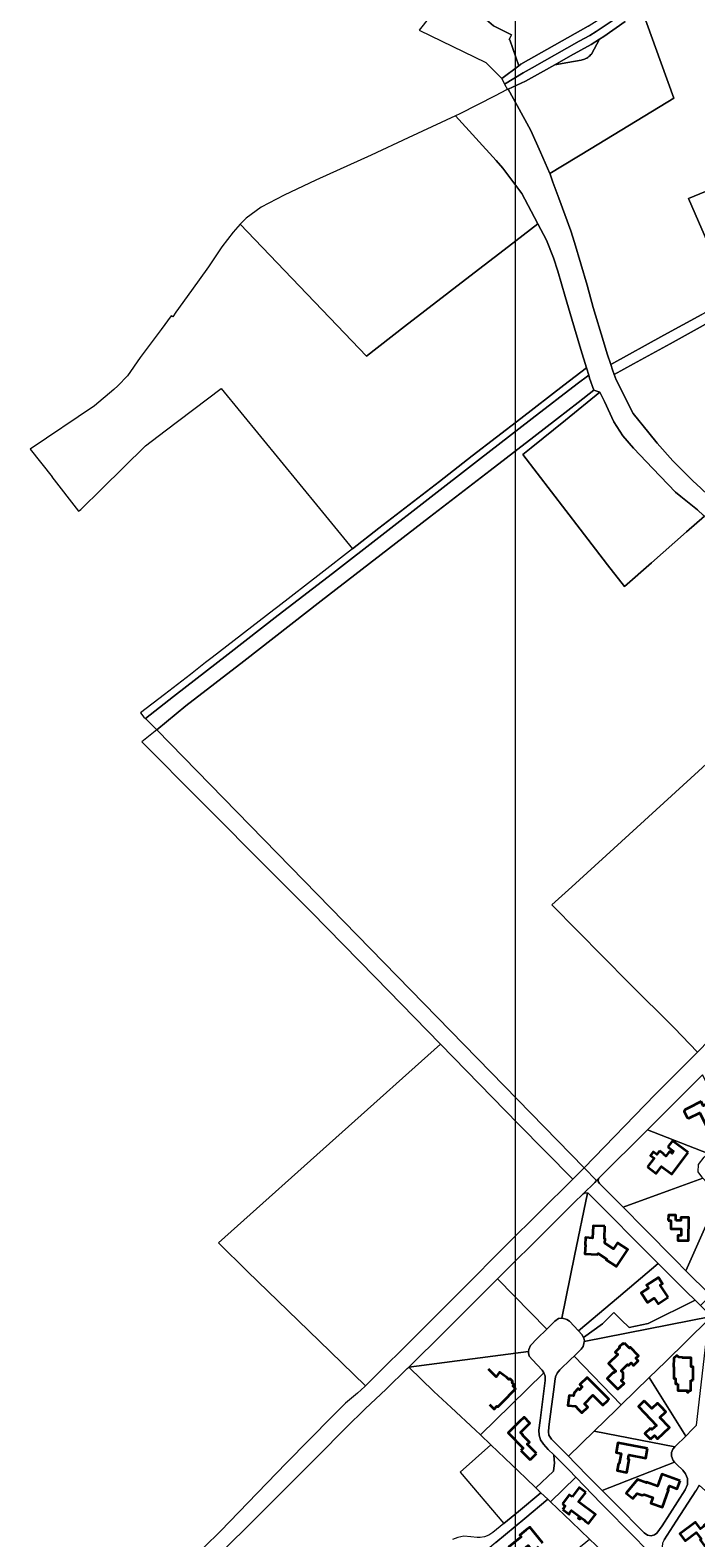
# Model space of a CAD drawing. Header units: metres. Extents: x 152747 to 157233, y 373738 to 378734.
# Tile 2 of 29: x 153253 to 153740, y 374339 to 375443. Entities that reach past the tile are written whole.
import ezdxf
from ezdxf.enums import TextEntityAlignment as Align

# ---------------------------------------------------------------- set-up
doc = ezdxf.new("R2010")
doc.units = ezdxf.units.M
for name, color, linetype, lineweight in [('B-XX-KG-GRENS_PERCEEL-GV', 150, 'Continuous', 18), ('B-XX-KG-GRENS_PERCEEL-S @ 0.001', 150, 'Continuous', 25), ('B-XX-OG-BEBOUWING-G', 7, 'Continuous', 35), ('B-XX-OG-BEBOUWING_HUISNUMMER-T18', 10, 'Continuous', 18), ('B-XX-OG-BEBOUWING_STRAATNAAM-T18', 10, 'Continuous', 18), ('X-XX-AL-DETAIL1-G', 7, 'Continuous', 18)]:
    doc.layers.add(name, color=color, linetype=linetype, lineweight=lineweight)
doc.styles.add('NLCS-ISO', font='NLCS-ISO.ttf', dxfattribs={"height": 1.8})
doc.styles.add('NLCS-ISO-M-T18', font='NLCS-ISO.ttf', dxfattribs={"height": 1.8})

# ---------------------------------------------------------------- blocks, each defined once
blk = doc.blocks.new('SKG-PERCEELNUMMER-SO')
at = {"layer": 'Defpoints'}
blk.add_point((0, 0), dxfattribs=at)
at = {"style": 'NLCS-ISO', "oblique": 10, "flags": 1}
blk.add_attdef('GEMEENTECODE', text='', height=1.8, dxfattribs=at).set_placement((0, 3), align=Align.MIDDLE_RIGHT)
at = {"style": 'NLCS-ISO', "oblique": 10}
blk.add_attdef('PERCEELNUMMER', text='', height=1.8, dxfattribs=at).set_placement((0, 0), align=Align.MIDDLE_CENTER)
at = {"style": 'NLCS-ISO', "oblique": 10, "flags": 1}
blk.add_attdef('SECTIE', text='', height=1.8, dxfattribs=at).set_placement((0, 2), align=Align.MIDDLE_LEFT)

msp = doc.modelspace()

# ---------------------------------------------------------------- linework, layer by layer
at = {"layer": 'B-XX-KG-GRENS_PERCEEL-GV'}
for points in [[(153610.234, 375416.917), (153611.656, 375418.03), (153661.028, 375445.852), (153687.677, 375462.665), (153699.237, 375469.82), (153712.923, 375476.762), (153733.584, 375485.263), (153711.319, 375608.525), (153577.23, 375609.148), (153579.177, 375589.455), (153574.146, 375588.561), (153578.688, 375536.428), (153524.828, 375521.353), (153538.976, 375498.28), (153547.852, 375486.442), (153560.862, 375473.056), (153573.276, 375462.267), (153586.609, 375455.474), (153584.931, 375452.138), (153585.003, 375452.076), (153591.677, 375446.275), (153604.994, 375439.485), (153603.304, 375436.17), (153603.569, 375435.94)], [(153597.794, 375407.527), (153610.234, 375416.917), (153603.569, 375435.94), (153603.304, 375436.17), (153604.994, 375439.485), (153591.677, 375446.275), (153585.003, 375452.076), (153584.931, 375452.138), (153573.322, 375462.227), (153573.276, 375462.267), (153560.862, 375473.056), (153537.427, 375442.963), (153586.008, 375419.408)], [(153655.844, 375421.088), (153656.724, 375421.267), (153657.589, 375421.51), (153658.433, 375421.816), (153659.252, 375422.184), (153660.042, 375422.612), (153660.798, 375423.097), (153661.516, 375423.637), (153662.192, 375424.228), (153662.823, 375424.867), (153663.404, 375425.552), (153665.459, 375429.125), (153667.445, 375432.737), (153669.361, 375436.387), (153663.23, 375432.54), (153648.018, 375424.218), (153636.614, 375417.56), (153646.218, 375419.386)], [(153563.955, 375380.284), (153529.32, 375364.229), (153502.189, 375351.542), (153461.696, 375333.097), (153438.598, 375322.209), (153421.67, 375313.368), (153410.593, 375305.447), (153406.399, 375300.872), (153438.795, 375267.009), (153477.257, 375226.786), (153498.669, 375204.422), (153526.629, 375225.948), (153574.379, 375262.917), (153602.639, 375284.634), (153624.143, 375301.278), (153619.368, 375310.397), (153612.552, 375323.505), (153598.463, 375342.1), (153593.716, 375347.685)], [(153677.542, 375198.155), (153678.778, 375194.433), (153680.086, 375190.881), (153694.214, 375198.636), (153721.008, 375213.471), (153768.969, 375239.872), (153798.822, 375256.344), (153805.32, 375259.929), (153876.819, 375289.902), (153883.146, 375292.517), (153850.667, 375367.872), (153788.362, 375341.989), (153734.423, 375319.791), (153753.166, 375276.616), (153765.953, 375246.615), (153744.188, 375234.85), (153716.499, 375219.627)], [(153370.595, 375252.474), (153359.108, 375236.668), (153357.057, 375233.254), (153355.718, 375233.824), (153348.568, 375223.848), (153333.212, 375203.313), (153323.763, 375189.977), (153316.677, 375182.689), (153313.886, 375179.948), (153299.577, 375167.923), (153252.573, 375136.272), (153268.693, 375116.063), (153268.496, 375115.933), (153287.932, 375090.799), (153289.594, 375092.033), (153305.156, 375107.316), (153337.059, 375138.739), (153351.407, 375149.585), (153392.263, 375180.737), (153464.425, 375092.822), (153488.549, 375063.324), (153507.795, 375078.318), (153552.135, 375112.701), (153576.082, 375131.261), (153611.715, 375158.798), (153643.262, 375183.201), (153659.793, 375195.914), (153655.688, 375209.3), (153648.961, 375231.363), (153644.113, 375248.005), (153638.799, 375266.516), (153635.74, 375276.358), (153630.427, 375289.278), (153624.143, 375301.278), (153602.639, 375284.634), (153574.379, 375262.917), (153526.629, 375225.948), (153498.669, 375204.422), (153477.257, 375226.786), (153438.795, 375267.009), (153406.399, 375300.872), (153401.157, 375295.155), (153392.968, 375284.323), (153383.027, 375269.831)], [(153680.086, 375190.881), (153681.525, 375186.978), (153684.142, 375181.906), (153689.626, 375170.897), (153693.984, 375162.42), (153705.368, 375148.181), (153711.608, 375140.718), (153722.865, 375127.721), (153737.562, 375113), (153743.498, 375107.628), (153749.056, 375102.377), (153763.838, 375095.103), (153773.957, 375089.68), (153795.128, 375077.554), (153819.726, 375099.542), (153862.977, 375138.766), (153832.929, 375193.404), (153798.822, 375256.344), (153768.969, 375239.872), (153721.008, 375213.471), (153694.214, 375198.636)], [(153336.885, 374939.065), (153357.585, 374955.062), (153397.597, 374986.219), (153434.193, 375014.607), (153473.767, 375045.126), (153579.917, 375127.683), (153620.011, 375158.711), (153652.999, 375183.969), (153661.427, 375190.361), (153659.793, 375195.914), (153643.262, 375183.201), (153611.715, 375158.798), (153576.082, 375131.261), (153552.135, 375112.701), (153507.795, 375078.318), (153488.549, 375063.324), (153465.374, 375045.272), (153433.857, 375020.822), (153430.915, 375018.539), (153385.718, 374983.612), (153381.007, 374979.96), (153369.916, 374971.362), (153350.857, 374956.565), (153333.452, 374943.168), (153335.882, 374940.035)], [(153336.885, 374939.065), (153345.39, 374930.84), (153366.588, 374948.27), (153409.087, 374981.005), (153465.665, 375025.197), (153544.861, 375086.444), (153589.368, 375120.754), (153621.242, 375145.304), (153638.549, 375158.69), (153653.806, 375170.474), (153665.179, 375179.373), (153662.03, 375188.315), (153661.427, 375190.361), (153652.999, 375183.969), (153620.011, 375158.711), (153579.917, 375127.683), (153473.767, 375045.126), (153434.193, 375014.607), (153397.597, 374986.219), (153357.585, 374955.062)], [(153613.097, 375132.238), (153655.125, 375077.587), (153675.253, 375051.567), (153687.634, 375035.699), (153707.266, 375053.08), (153732.925, 375075.671), (153746.249, 375087.264), (153745.538, 375087.641), (153740.967, 375091.715), (153728.81, 375101.676), (153724.99, 375104.662), (153708.384, 375122.201), (153694.225, 375137.023), (153686.499, 375146.068), (153679.912, 375156.257), (153672.911, 375171.172), (153669.625, 375177.865), (153644.339, 375157.434), (153619.283, 375137.208)], [(153842.159, 374992.637), (153819.073, 374971.501), (153755.811, 374913.39), (153690.931, 374854.132), (153648.997, 374815.864), (153634.537, 374802.541), (153690.777, 374745.585), (153723.991, 374712.493), (153741.063, 374694.827), (153749.91, 374703.688), (153869.943, 374823.789), (153940.175, 374894.137), (153994.817, 374948.583), (153995.707, 374949.929), (153995.651, 374951.818), (153994.495, 374954.871), (153936.539, 374985.912), (153878.045, 375016.851), (153872.076, 375020.026)], [(153658.021, 374610.083), (153345.39, 374930.84), (153334.245, 374922.036), (153376.998, 374878.947), (153430.283, 374825.7), (153433.911, 374822.043), (153458.222, 374797.532), (153505.062, 374749.607), (153552.871, 374700.63), (153609.808, 374642.365), (153649.791, 374601.813)], [(153390.338, 374555.169), (153411.639, 374534.198), (153448.733, 374498.437), (153472.044, 374475.72), (153498.061, 374450.401), (153508.242, 374460.78), (153528.972, 374481.133), (153568.068, 374520.171), (153601.579, 374553.878), (153649.791, 374601.813), (153609.808, 374642.365), (153552.871, 374700.63), (153480.976, 374636.22)], [(153704.404, 374638.003), (153748.9, 374620.609), (153753.417, 374624.817), (153761.704, 374632.419), (153763.981, 374633.574), (153759.464, 374644.44), (153759.912, 374644.664), (153757.039, 374650.483), (153756.967, 374650.447), (153747.73, 374672.666), (153744.759, 374678.247), (153739.71, 374673.23)], [(153668.745, 374602.477), (153668.397, 374601.174), (153668.356, 374600.006), (153669.189, 374598.728), (153669.275, 374598.538), (153686.573, 374581.229), (153720.688, 374593.652), (153744.925, 374602.645), (153744.183, 374603.448), (153741.435, 374607.115), (153741.743, 374612.601), (153745.933, 374617.844), (153748.9, 374620.609), (153704.404, 374638.003)], [(153668.745, 374602.477), (153667.096, 374600.774), (153665.787, 374599.422), (153657.292, 374591.111), (153658.646, 374591.683), (153660.415, 374591.57), (153660.958, 374591.535), (153664.711, 374587.822), (153707.819, 374544.483), (153712.364, 374539.965), (153733.024, 374519.431), (153739.254, 374513.201), (153743.181, 374509.275), (153750.713, 374516.603), (153749.961, 374517.357), (153732.611, 374534.758), (153724.881, 374542.51), (153702.06, 374565.682), (153686.573, 374581.229), (153669.275, 374598.538), (153669.189, 374598.728), (153668.356, 374600.006), (153668.397, 374601.174)], [(153686.573, 374581.229), (153702.06, 374565.682), (153724.881, 374542.51), (153732.611, 374534.758), (153756.888, 374589.687), (153744.925, 374602.645), (153720.688, 374593.652)], [(153594.615, 374528.743), (153630.724, 374491.982), (153636.663, 374497.777), (153639.364, 374499.674), (153641.795, 374499.963), (153650.955, 374545.746), (153660.415, 374591.57), (153658.646, 374591.683), (153657.292, 374591.111), (153650.78, 374584.74), (153632.355, 374566.322)], [(153653.955, 374490.673), (153683.309, 374515.42), (153712.364, 374539.965), (153707.819, 374544.483), (153664.711, 374587.822), (153660.958, 374591.535), (153660.415, 374591.57), (153650.955, 374545.746), (153641.795, 374499.963), (153642.319, 374500.025), (153645.3, 374498.981), (153647.256, 374497.732)], [(153732.611, 374534.758), (153749.961, 374517.357), (153764.856, 374531.741), (153770.508, 374537.198), (153780.109, 374546.468), (153788.56, 374554.697), (153771.965, 374592.728), (153771.224, 374591.929), (153761.586, 374587.497), (153756.888, 374589.687)], [(153657.707, 374485.892), (153671.541, 374495.776), (153675.623, 374499.975), (153679.734, 374504.131), (153685.234, 374498.825), (153690.955, 374493.278), (153704.951, 374496.042), (153739.254, 374513.201), (153733.024, 374519.431), (153712.364, 374539.965), (153683.309, 374515.42), (153653.955, 374490.673), (153656.359, 374488.139), (153657.583, 374485.804)], [(153594.615, 374528.743), (153555.976, 374490.277), (153529.636, 374464.157), (153617.395, 374475.557), (153617.471, 374477.057), (153618.852, 374480.083), (153623.595, 374485.027), (153630.724, 374491.982)], [(153657.707, 374485.892), (153657.583, 374485.804), (153657.807, 374485.377), (153658.206, 374483.437), (153658.102, 374482.834), (153751.131, 374501.307), (153746.075, 374506.381), (153743.181, 374509.275), (153739.254, 374513.201), (153704.951, 374496.042), (153690.955, 374493.278), (153685.234, 374498.825), (153679.734, 374504.131), (153675.623, 374499.975), (153671.541, 374495.776)], [(153748.976, 374499.172), (153751.131, 374501.307), (153658.102, 374482.834), (153657.871, 374481.491), (153657.314, 374479.331), (153655.783, 374477.247), (153650.664, 374472.297), (153685.27, 374436.664), (153705.723, 374456.549), (153717.663, 374468.157)], [(153740.394, 374421.639), (153747.292, 374482.831), (153748.976, 374499.172), (153717.663, 374468.157), (153705.723, 374456.549), (153732.439, 374413.65), (153737.067, 374418.408)], [(153628.453, 374460.069), (153627.315, 374461.95), (153620.189, 374469.449), (153617.881, 374472.301), (153617.352, 374474.704), (153617.395, 374475.557), (153529.636, 374464.157), (153548.125, 374446.38), (153560.796, 374434.522), (153578.532, 374417.924), (153582.119, 374414.527), (153604.392, 374436.423)], [(153685.27, 374436.664), (153650.664, 374472.297), (153648.3, 374470.012), (153640.287, 374462.109), (153638.224, 374459.725), (153636.981, 374457.038), (153636.518, 374453.837), (153635.784, 374447.873), (153634.081, 374435.479), (153632.191, 374420.379), (153631.872, 374416.785), (153632.275, 374414.296), (153634.259, 374411.469), (153638.155, 374407.547), (153646.572, 374398.903), (153665.323, 374417.207), (153681.769, 374433.261)], [(153622.708, 374375.731), (153635.616, 374388.075), (153636.308, 374394.011), (153636.188, 374396.263), (153635.807, 374399.943), (153631.807, 374403.969), (153628.308, 374407.669), (153626.065, 374411.057), (153625.091, 374414.386), (153624.958, 374418.103), (153625.767, 374425.039), (153629.44, 374454.491), (153629.497, 374457.478), (153628.788, 374459.513), (153628.453, 374460.069), (153604.392, 374436.423), (153582.119, 374414.527), (153589.743, 374407.308), (153615.268, 374382.78)], [(153724.526, 374405.813), (153725.941, 374407.408), (153731.429, 374412.611), (153732.439, 374413.65), (153705.723, 374456.549), (153685.27, 374436.664), (153681.769, 374433.261), (153665.323, 374417.207)], [(153589.743, 374407.308), (153567.431, 374387.199), (153599.23, 374349.624), (153609.997, 374358.566), (153626.439, 374372.196), (153622.708, 374375.731), (153615.268, 374382.78)], [(153724.526, 374405.813), (153665.323, 374417.207), (153646.572, 374398.903), (153651.394, 374393.949), (153661.746, 374383.424), (153671.139, 374373.898), (153700.479, 374385.434), (153724.307, 374394.632), (153723.146, 374395.806), (153722.103, 374398.965), (153722.007, 374401.725), (153723.055, 374404.157)], [(153633.505, 374365.49), (153651.91, 374383.615), (153646.992, 374388.685), (153635.807, 374399.943), (153636.188, 374396.263), (153636.308, 374394.011), (153635.616, 374388.075), (153622.708, 374375.731), (153626.439, 374372.196), (153631.458, 374367.441), (153632.362, 374366.584)], [(153671.139, 374373.898), (153681.141, 374363.756), (153701.941, 374342.832), (153704.352, 374341.094), (153707.117, 374340.64), (153709.561, 374341.38), (153711.325, 374342.579), (153715.064, 374348.006), (153732.064, 374374.297), (153733.606, 374378.17), (153733.775, 374382.706), (153732.293, 374386.059), (153730.34, 374388.66), (153725.905, 374393.014), (153724.307, 374394.632), (153700.479, 374385.434)], [(153683.123, 374318.005), (153702.219, 374332.211), (153695.126, 374339.49), (153670.613, 374364.337), (153651.91, 374383.615), (153633.505, 374365.49), (153648.72, 374350.93), (153661.908, 374338.332), (153666.597, 374333.853)], [(153787.942, 374336.177), (153770.437, 374352.547), (153742.27, 374377.689), (153739.888, 374373.537), (153725.528, 374351.311), (153716.566, 374337.852), (153715.518, 374335.42), (153715.276, 374332.616), (153715.733, 374330.409), (153717.235, 374327.929), (153720.791, 374324.145), (153737.757, 374306.694), (153749.388, 374294.828), (153751.266, 374294.324), (153753.42, 374294.498), (153755.383, 374294.684), (153766.508, 374308.819), (153776.239, 374320.747)], [(153631.458, 374367.441), (153614.679, 374353.398), (153593.318, 374335.686), (153587.453, 374330.887), (153593.105, 374323.629), (153613.341, 374298.39), (153630.326, 374312.332), (153636.86, 374317.711), (153661.908, 374338.332), (153648.72, 374350.93), (153633.505, 374365.49), (153632.362, 374366.584)]]:
    msp.add_lwpolyline(points, close=True, dxfattribs=at)
for points in [[(153688.045, 375449.273), (153672.589, 375438.412), (153669.361, 375436.387), (153667.445, 375432.737), (153665.459, 375429.125), (153663.404, 375425.552), (153662.823, 375424.867), (153662.192, 375424.228), (153661.516, 375423.637), (153660.798, 375423.097), (153660.042, 375422.612), (153659.252, 375422.184), (153658.433, 375421.816), (153657.589, 375421.51), (153656.724, 375421.267), (153655.844, 375421.088), (153646.218, 375419.386), (153636.614, 375417.56), (153628.214, 375412.901), (153615.22, 375405.693), (153602.504, 375399.825), (153609.067, 375387.843), (153619.094, 375369.677), (153626.124, 375353.578), (153632.991, 375337.977), (153663.183, 375356.41), (153723.606, 375393.123), (153714.342, 375418.806), (153700.754, 375456.675)], [(153700.754, 375456.675), (153714.342, 375418.806), (153723.606, 375393.123), (153663.183, 375356.41), (153632.991, 375337.977), (153633.198, 375337.506), (153635.195, 375331.8), (153639.424, 375320.115), (153648.332, 375296.13), (153650.984, 375287.593), (153660.319, 375256.303), (153664.782, 375240.078), (153672.26, 375215.125), (153674.888, 375206.152), (153677.542, 375198.155), (153716.499, 375219.627), (153744.188, 375234.85)], [(153661.028, 375445.852), (153611.656, 375418.03), (153610.234, 375416.917), (153597.794, 375407.527), (153599.806, 375403.54), (153613.438, 375411.862), (153619.938, 375415.465), (153654.522, 375435.033), (153662.128, 375439.2), (153666.805, 375442.134), (153685.099, 375454.153)], [(153685.099, 375454.153), (153666.805, 375442.134), (153662.128, 375439.2), (153654.522, 375435.033), (153619.938, 375415.465), (153613.438, 375411.862), (153599.806, 375403.54), (153601.847, 375399.498), (153602.504, 375399.825), (153615.22, 375405.693), (153628.214, 375412.901), (153636.614, 375417.56), (153648.018, 375424.218), (153663.23, 375432.54), (153669.361, 375436.387), (153672.589, 375438.412), (153688.045, 375449.273)], [(153743.498, 375107.628), (153737.562, 375113), (153722.865, 375127.721), (153711.608, 375140.718), (153705.368, 375148.181), (153693.984, 375162.42), (153689.626, 375170.897), (153684.142, 375181.906), (153681.525, 375186.978), (153680.086, 375190.881), (153678.778, 375194.433), (153677.542, 375198.155), (153674.888, 375206.152), (153672.26, 375215.125), (153664.782, 375240.078), (153660.319, 375256.303), (153650.984, 375287.593), (153648.332, 375296.13), (153639.424, 375320.115), (153635.195, 375331.8), (153633.198, 375337.506), (153632.991, 375337.977), (153626.124, 375353.578), (153619.094, 375369.677), (153609.067, 375387.843), (153602.504, 375399.825), (153601.847, 375399.498), (153601.295, 375399.223), (153592.968, 375394.898), (153567.084, 375381.735), (153563.955, 375380.284), (153593.716, 375347.685), (153598.463, 375342.1), (153612.552, 375323.505), (153619.368, 375310.397), (153624.143, 375301.278), (153630.427, 375289.278), (153635.74, 375276.358), (153638.799, 375266.516), (153644.113, 375248.005), (153648.961, 375231.363), (153655.688, 375209.3), (153659.793, 375195.914), (153661.427, 375190.361), (153662.03, 375188.315), (153665.179, 375179.373), (153669.625, 375177.865), (153672.911, 375171.172), (153679.912, 375156.257), (153686.499, 375146.068), (153694.225, 375137.023), (153708.384, 375122.201), (153724.99, 375104.662), (153728.81, 375101.676), (153740.967, 375091.715)], [(153753.166, 375276.616), (153734.423, 375319.791), (153788.362, 375341.989)], [(153746.249, 375087.264), (153732.925, 375075.671), (153707.266, 375053.08), (153687.634, 375035.699), (153675.253, 375051.567), (153655.125, 375077.587), (153613.097, 375132.238), (153619.283, 375137.208), (153644.339, 375157.434), (153669.625, 375177.865), (153665.179, 375179.373), (153653.806, 375170.474), (153638.549, 375158.69), (153621.242, 375145.304), (153589.368, 375120.754), (153544.861, 375086.444), (153465.665, 375025.197), (153409.087, 374981.005), (153366.588, 374948.27), (153345.39, 374930.84), (153658.021, 374610.083), (153710.124, 374663.838), (153741.063, 374694.827), (153723.991, 374712.493), (153690.777, 374745.585), (153634.537, 374802.541), (153648.997, 374815.864), (153690.931, 374854.132), (153755.811, 374913.39)], [(153741.063, 374694.827), (153710.124, 374663.838), (153658.021, 374610.083), (153667.096, 374600.774), (153668.745, 374602.477), (153704.404, 374638.003), (153739.71, 374673.23), (153744.759, 374678.247)], [(153383.68, 374319.688), (153426.044, 374361.868), (153462.556, 374398.474), (153484.12, 374420.131), (153497.478, 374433.447), (153497.687, 374433.64), (153513.233, 374448.024), (153528.617, 374463.146), (153529.636, 374464.157), (153555.976, 374490.277), (153594.615, 374528.743), (153632.355, 374566.322), (153650.78, 374584.74), (153657.292, 374591.111), (153665.787, 374599.422), (153667.096, 374600.774), (153658.021, 374610.083), (153649.791, 374601.813), (153601.579, 374553.878), (153568.068, 374520.171), (153528.972, 374481.133), (153508.242, 374460.78), (153498.061, 374450.401), (153497.58, 374449.911), (153492.053, 374445.22), (153483.407, 374437.883), (153473.708, 374428.036), (153440.312, 374394.162), (153418.807, 374371.874), (153391.894, 374343.999), (153379.944, 374332.315)], [(153740.394, 374421.639), (153737.067, 374418.408), (153732.439, 374413.65), (153731.429, 374412.611), (153725.941, 374407.408), (153724.526, 374405.813), (153723.055, 374404.157), (153722.007, 374401.725), (153722.103, 374398.965), (153723.146, 374395.806), (153724.307, 374394.632), (153725.905, 374393.014), (153730.34, 374388.66), (153732.293, 374386.059), (153733.775, 374382.706), (153733.606, 374378.17), (153732.064, 374374.297), (153715.064, 374348.006), (153711.325, 374342.579), (153709.561, 374341.38), (153707.117, 374340.64), (153704.352, 374341.094), (153701.941, 374342.832), (153681.141, 374363.756), (153671.139, 374373.898), (153661.746, 374383.424), (153651.394, 374393.949), (153646.572, 374398.903), (153638.155, 374407.547), (153634.259, 374411.469), (153632.275, 374414.296), (153631.872, 374416.785), (153632.191, 374420.379), (153634.081, 374435.479), (153635.784, 374447.873), (153636.518, 374453.837), (153636.981, 374457.038), (153638.224, 374459.725), (153640.287, 374462.109), (153648.3, 374470.012), (153650.664, 374472.297), (153655.783, 374477.247), (153657.314, 374479.331), (153657.871, 374481.491), (153658.102, 374482.834), (153658.206, 374483.437), (153657.807, 374485.377), (153657.583, 374485.804), (153656.359, 374488.139), (153653.955, 374490.673), (153647.256, 374497.732), (153645.3, 374498.981), (153642.319, 374500.025), (153641.795, 374499.963), (153639.364, 374499.674), (153636.663, 374497.777), (153630.724, 374491.982), (153623.595, 374485.027), (153618.852, 374480.083), (153617.471, 374477.057), (153617.395, 374475.557), (153617.352, 374474.704), (153617.881, 374472.301), (153620.189, 374469.449), (153627.315, 374461.95), (153628.453, 374460.069), (153628.788, 374459.513), (153629.497, 374457.478), (153629.44, 374454.491), (153625.767, 374425.039), (153624.958, 374418.103), (153625.091, 374414.386), (153626.065, 374411.057), (153628.308, 374407.669), (153631.807, 374403.969), (153635.807, 374399.943), (153646.992, 374388.685), (153651.91, 374383.615), (153670.613, 374364.337), (153695.126, 374339.49), (153702.219, 374332.211)], [(153593.318, 374335.686), (153614.679, 374353.398), (153631.458, 374367.441), (153626.439, 374372.196), (153609.997, 374358.566), (153599.23, 374349.624), (153591.279, 374343.019), (153588.253, 374341.147), (153585.109, 374339.992), (153582.071, 374339.402), (153579.762, 374339.367), (153575.038, 374339.902), (153570.033, 374340.307), (153565.703, 374339.451), (153561.701, 374338.021)], [(153716.566, 374337.852), (153725.528, 374351.311), (153739.888, 374373.537)]]:
    msp.add_lwpolyline(points, dxfattribs=at)
at = {"layer": 'B-XX-OG-BEBOUWING-G'}
for points in [[(153743.81, 374658.6), (153734.14, 374653.809), (153734.195, 374653.703), (153731.753, 374652.527), (153731.301, 374651.276), (153733.456, 374646.926), (153734.712, 374646.5), (153742.63, 374650.308), (153748.28, 374638.848), (153756.2, 374642.808), (153753.31, 374648.639), (153752.42, 374648.199), (153748.08, 374656.969), (153745.3, 374655.589)], [(153673.28, 374567.35), (153664.72, 374567.73), (153664.13, 374558.641), (153658.99, 374558.981), (153658.74, 374553.711), (153658.95, 374553.701), (153658.63, 374547.231), (153667.96, 374546.731), (153668.32, 374547.291), (153674.6, 374543.221), (153674.25, 374542.671), (153681.86, 374537.741), (153690.02, 374550.351), (153682.52, 374555.251), (153679.62, 374550.851), (153673.29, 374555.031), (153673.42, 374558.061), (153672.87, 374558.081)], [(153719.54, 374515.371), (153713.76, 374524.161), (153715.46, 374525.281), (153712.43, 374529.881), (153703.76, 374524.211), (153705.2, 374522.001), (153699.81, 374518.481), (153704.4, 374511.461), (153709.43, 374514.751), (153712.17, 374510.561)], [(153687.603, 374481.832), (153686.739, 374480.994), (153686.276, 374481.465), (153683.743, 374478.976), (153684.196, 374478.51), (153680.855, 374475.224), (153682.684, 374473.357), (153675.929, 374466.725), (153681.184, 374461.349), (153679.747, 374459.944), (153679.39, 374460.304), (153674.967, 374455.966), (153682.817, 374447.964), (153687.243, 374452.305), (153685.192, 374454.349), (153686.671, 374455.797), (153686.675, 374460.082), (153685.227, 374461.561), (153689.835, 374466.075), (153690.521, 374465.374), (153692.443, 374467.256), (153694.199, 374465.463), (153697.635, 374468.829), (153695.872, 374470.629), (153697.809, 374472.525), (153691.778, 374478.684), (153691.22, 374478.138)], [(153704.52, 374404.72), (153682.798, 374408.809), (153681.448, 374401.749), (153685.159, 374401.038), (153683.729, 374393.57), (153683.24, 374393.67), (153682.259, 374388.48), (153689.339, 374387.12), (153691.109, 374396.509), (153690.22, 374396.68), (153690.84, 374399.969), (153703.179, 374397.64)], [(153728.45, 374381.019), (153714.949, 374385.899), (153711.729, 374377), (153703.809, 374379.859), (153703.68, 374379.49), (153697.11, 374381.858), (153688.86, 374371.91), (153693.709, 374367.889), (153696.849, 374371.69), (153700.63, 374370.359), (153701.949, 374370.97), (153708.25, 374368.751), (153706.81, 374364.69), (153715.398, 374361.648), (153719.81, 374374.09), (153719.429, 374374.229), (153720.489, 374377.2), (153726.138, 374375.198)], [(153749.28, 374350.828), (153745.689, 374348.16), (153745.989, 374347.759), (153743.231, 374345.699), (153739.52, 374350.679), (153728.179, 374342.149), (153731.985, 374337.095), (153740.11, 374343.218), (153743.751, 374338.389), (153742.898, 374337.75), (153746.209, 374333.35), (153756.539, 374341.06)]]:
    msp.add_lwpolyline(points, close=True, dxfattribs=at)
for points in [[(153734.2, 374621.419), (153722.78, 374629.969), (153719.38, 374625.421)], [(153713.3, 374622.559), (153711.264, 374619.85), (153708.571, 374621.867), (153706.544, 374619.162), (153709.241, 374617.142), (153704.42, 374610.709)], [(153704.42, 374610.709), (153710.87, 374605.88), (153714.78, 374611.151), (153722.36, 374605.509), (153734.2, 374621.419)], [(153715.849, 374620.092), (153716.118, 374620.449), (153713.3, 374622.559)], [(153719.38, 374625.421), (153723.589, 374622.267), (153722.412, 374620.701), (153720.573, 374622.083), (153717.912, 374618.542), (153715.849, 374620.092)], [(153725.106, 374571.532), (153725.14, 374575.406), (153719.714, 374575.454), (153719.68, 374571.58)], [(153719.68, 374571.58), (153721.542, 374571.564), (153721.54, 374571.3), (153721.5, 374565.809), (153721.498, 374565.554), (153729.15, 374565.489), (153729.11, 374560.45), (153726.75, 374560.47), (153726.72, 374556.951), (153734.52, 374556.891), (153734.66, 374573.78), (153728.77, 374573.761), (153728.75, 374571.5), (153725.106, 374571.532)], [(153588.874, 374436.808), (153592.195, 374433.496), (153594.264, 374435.57), (153594.788, 374435.048), (153602.959, 374443.239), (153602.874, 374443.324), (153607.91, 374448.372), (153605.862, 374450.414), (153606.742, 374451.273), (153605.302, 374452.748), (153605.74, 374453.86), (153604.031, 374455.627), (153602.932, 374455.191), (153601.475, 374456.691), (153596.064, 374460.487), (153593.71, 374457.13), (153588.123, 374462.747)], [(153737.769, 374454.549), (153737.769, 374464.473), (153736.362, 374464.494), (153736.298, 374471.051), (153730.027, 374471.078), (153730.005, 374471.348), (153727.331, 374471.368), (153725.975, 374472.762), (153723.684, 374470.651), (153723.519, 374464.331), (153723.791, 374464.284), (153723.723, 374455.93), (153724.828, 374455.786), (153724.816, 374451.955), (153726.7, 374451.959)], [(153663.812, 374453.078), (153660.288, 374456.625), (153654.999, 374451.371), (153656.679, 374449.692), (153654.649, 374447.65), (153653.76, 374448.463), (153650.659, 374445.385), (153650.392, 374443.08), (153647.024, 374443.482), (153646.186, 374436.178), (153651.655, 374435.525), (153653.992, 374433.169), (153656.466, 374430.676), (153660.734, 374434.915), (153658.283, 374437.41), (153664.54, 374443.635), (153671.792, 374436.317), (153675.343, 374439.836)], [(153675.343, 374439.836), (153676.161, 374440.647), (153663.812, 374453.078)], [(153726.7, 374451.959), (153726.71, 374446.959), (153733.46, 374446.968), (153733.44, 374445.919), (153734.468, 374445.95), (153734.481, 374446.929), (153736.27, 374446.959), (153736.26, 374454.549)], [(153736.26, 374454.549), (153737.769, 374454.549)], [(153702.018, 374439.473), (153697.756, 374435.238), (153710.936, 374421.526), (153707.69, 374418.451), (153706.521, 374419.524)], [(153714.39, 374435.11), (153711.73, 374437.87), (153707.554, 374433.817), (153702.018, 374439.473)], [(153706.58, 374411.338), (153709.539, 374414.18), (153711.88, 374411.749), (153720.54, 374420.088), (153713.55, 374427.349), (153717.859, 374431.509), (153714.39, 374435.11)], [(153610.518, 374424.09), (153602.416, 374416.111), (153613.32, 374404.882), (153611.774, 374403.176)], [(153623.118, 374400.96), (153616.429, 374407.71), (153618.008, 374409.239), (153613.04, 374414.29), (153613.199, 374414.888), (153612.908, 374414.959), (153611.49, 374416.39), (153618.409, 374423.199), (153614.08, 374427.598), (153610.518, 374424.09)], [(153706.521, 374419.524), (153702.559, 374415.51), (153703.108, 374414.94), (153706.58, 374411.338)], [(153611.774, 374403.176), (153614.949, 374399.949), (153618.46, 374396.38)], [(153618.46, 374396.38), (153623.118, 374400.96)], [(153659.258, 374372.449), (153654.429, 374376.08), (153649.215, 374369.14)], [(153649.215, 374369.14), (153647.177, 374370.672), (153642.203, 374364.052)], [(153642.203, 374364.052), (153644.242, 374362.52), (153642.4, 374360.069)], [(153666.114, 374356.043), (153666.186, 374355.988), (153666.37, 374356.238), (153654.039, 374365.499), (153659.258, 374372.449)], [(153642.4, 374360.069), (153646.399, 374357.059), (153646.96, 374356.637)], [(153646.96, 374356.637), (153647.184, 374356.469), (153647.398, 374356.755), (153647.102, 374356.977), (153648.856, 374359.312), (153654.709, 374354.916), (153653.808, 374353.716), (153654.792, 374352.978), (153655.693, 374354.177), (153658.707, 374351.913), (153658.563, 374351.721), (153661.273, 374349.673), (153666.114, 374356.043)], [(153615.379, 374344.769), (153610.909, 374341.18), (153611.936, 374339.901), (153602.914, 374332.657), (153606.658, 374327.995), (153606.221, 374327.644), (153606.828, 374326.888), (153607.265, 374327.238), (153609.369, 374324.618), (153613.782, 374328.162), (153612.524, 374329.729), (153617.187, 374333.473), (153620.549, 374329.286), (153625.02, 374332.898)], [(153627.89, 374335.229), (153618.249, 374347.1), (153615.379, 374344.769)]]:
    msp.add_lwpolyline(points, dxfattribs=at)
at = {"layer": 'X-XX-AL-DETAIL1-G'}
msp.add_lwpolyline([(153607.703, 377895.186), (156655.999, 377895.186), (156655.999, 374075.349), (153607.703, 374075.349)], close=True, dxfattribs=at)

# ---------------------------------------------------------------- block references
at = {"layer": 'B-XX-KG-GRENS_PERCEEL-S @ 0.001', "xscale": 0.001, "yscale": 0.001, "zscale": 0.001}
for p, values in [((153658.635, 375425.805), {'PERCEELNUMMER': '1054'}), ((153596.903, 375421.848), {'PERCEELNUMMER': '1119'}), ((153670.487, 375396.453), {'PERCEELNUMMER': '253'}), ((153519.907, 375297.851), {'PERCEELNUMMER': '600'}), ((153447.946, 375178.416), {'PERCEELNUMMER': '1082'}), ((153682.662, 375101.794), {'PERCEELNUMMER': '243'}), ((153520.875, 375084.813), {'PERCEELNUMMER': '241'}), ((153535.795, 375086.704), {'PERCEELNUMMER': '242'}), ((153628.259, 374924.442), {'PERCEELNUMMER': '244'}), ((153460.467, 374804.523), {'PERCEELNUMMER': '384'}), ((153726.033, 374642.976), {'PERCEELNUMMER': '1331'}), ((153691.848, 374602.226), {'PERCEELNUMMER': '525'}), ((153526.875, 374575.865), {'PERCEELNUMMER': '383'}), ((153733.18, 374583.542), {'PERCEELNUMMER': '524'}), ((153715.645, 374544.33), {'PERCEELNUMMER': '522'}), ((153630.082, 374533.277), {'PERCEELNUMMER': '645'}), ((153667.862, 374527.027), {'PERCEELNUMMER': '646'}), ((153694.287, 374510.609), {'PERCEELNUMMER': '1071'}), ((153725.556, 374500.186), {'PERCEELNUMMER': '1072'}), ((153590.314, 374495.318), {'PERCEELNUMMER': '644'}), ((153689.592, 374469.341), {'PERCEELNUMMER': '648'}), ((153597.671, 374447.389), {'PERCEELNUMMER': '643'}), ((153653.008, 374434.466), {'PERCEELNUMMER': '649'}), ((153733.058, 374431.525), {'PERCEELNUMMER': '653'}), ((153604.295, 374427.085), {'PERCEELNUMMER': '642'}), ((153688.723, 374424.479), {'PERCEELNUMMER': '652'}), ((153666.913, 374399.032), {'PERCEELNUMMER': '651'}), ((153637.538, 374379.742), {'PERCEELNUMMER': '641'}), ((153603.944, 374371.891), {'PERCEELNUMMER': '632'}), ((153700.824, 374358.652), {'PERCEELNUMMER': '650'}), ((153669.108, 374345.691), {'PERCEELNUMMER': '640'})]:
    msp.add_blockref('SKG-PERCEELNUMMER-SO', p, dxfattribs=at).add_auto_attribs(values)

# ---------------------------------------------------------------- texts
at = {"layer": 'B-XX-OG-BEBOUWING_HUISNUMMER-T18', "style": 'NLCS-ISO-M-T18'}
for s, rotation, p in [('12', 322.998, (153724.776, 374613.929)), ('12', 326.998, (153671.068, 374547.744)), ('11', 33.002, (153703.687, 374516.236)), ('10', 44.003, (153681.072, 374467.401)), ('9', 45, (153658.021, 374446.612)), ('16', 45, (153614.544, 374408.369)), ('6', 43.997, (153714.262, 374416.646)), ('7', 348.999, (153700.834, 374400.559)), ('8', 340.004, (153715.735, 374370.861))]:
    msp.add_text(s, height=0.0018, rotation=rotation, dxfattribs=at).set_placement(p, align=Align.MIDDLE_CENTER)
for s, p in [('13', (153732.237, 374570.649)), ('5', (153730.598, 374448.834)), ('25', (153653.6, 374362.252))]:
    msp.add_text(s, height=0.0018, dxfattribs=at).set_placement(p, align=Align.MIDDLE_CENTER)
at = {"layer": 'B-XX-OG-BEBOUWING_STRAATNAAM-T18', "style": 'NLCS-ISO-M-T18'}
for s, rotation, p in [('Stevertsebaan', 300.504, (153619.282, 375333.294)), ('Stevertsebaan', 300.504, (153619.282, 375333.294)), ('Stevertsebaan', 300.504, (153619.282, 375333.294)), ('Stevertsebaan', 300.504, (153619.282, 375333.294)), ('Stevertsebaan', 300.504, (153619.282, 375333.294)), ('Stevertsebaan', 300.504, (153619.282, 375333.294)), ('Stevertsebaan', 300.504, (153619.282, 375333.294)), ('De Beemd', 313.9, (153706.739, 374553.204)), ('De Beemd', 313.9, (153706.739, 374553.204)), ('De Beemd', 313.9, (153706.739, 374553.204)), ('Vinklaan', 44.198, (153642.004, 374467.893)), ('Vinklaan', 44.198, (153642.004, 374467.893)), ('Vinklaan', 44.198, (153642.004, 374467.893)), ('Vinklaan', 44.198, (153642.004, 374467.893)), ('Vinklaan', 44.198, (153642.004, 374467.893)), ('Vinklaan', 314.599, (153672.652, 374366.281)), ('Vinklaan', 314.599, (153672.652, 374366.281)), ('Vinklaan', 314.599, (153672.652, 374366.281)), ('Vinklaan', 314.599, (153672.652, 374366.281)), ('Vinklaan', 314.599, (153672.652, 374366.281)), ('Vinklaan', 39.7, (153610.447, 374354.148)), ('Vinklaan', 39.7, (153610.447, 374354.148)), ('Vinklaan', 39.7, (153610.447, 374354.148)), ('Vinklaan', 39.7, (153610.447, 374354.148)), ('Vinklaan', 39.7, (153610.447, 374354.148)), ('Vinklaan', 59.8, (153726.886, 374359.776)), ('Vinklaan', 59.8, (153726.886, 374359.776)), ('Vinklaan', 59.8, (153726.886, 374359.776)), ('Vinklaan', 59.8, (153726.886, 374359.776)), ('Vinklaan', 59.8, (153726.886, 374359.776))]:
    msp.add_text(s, height=0.0018, rotation=rotation, dxfattribs=at).set_placement(p, align=Align.MIDDLE_CENTER)

doc.saveas('drawing.dxf')
